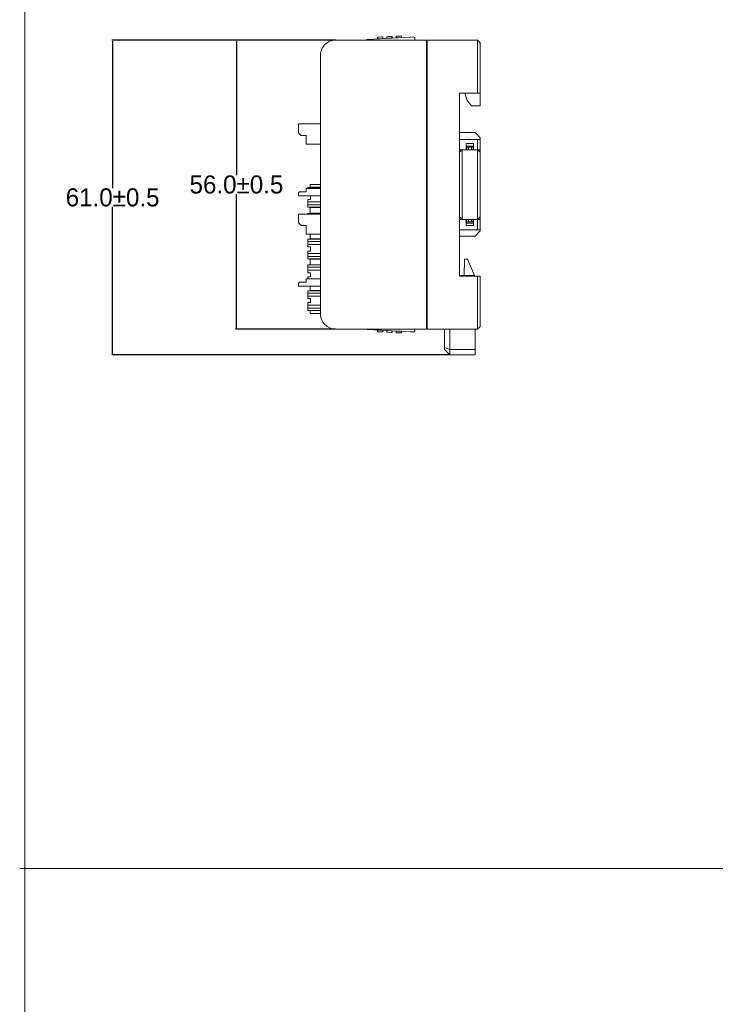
# Model space of a CAD drawing. Header units: millimetres. Extents: x -1114 to 1396, y -630 to 631.
# Tile 23 of 256: x -1112 to -978, y -315 to -124. Entities that reach past the tile are written whole.
import ezdxf

# ---------------------------------------------------------------- set-up
doc = ezdxf.new("R2010")
doc.units = ezdxf.units.MM
doc.header["$MEASUREMENT"] = 0
doc.dimstyles.get("Standard").update_dxf_attribs({"dimtxt": 3.5, "dimasz": 0.18, "dimexe": 0.18, "dimexo": 0.0625, "dimgap": 0.09, "dimtad": 0, "dimtih": 1, "dimtoh": 1, "dimdec": 4, "dimzin": 0, "dimdsep": 46, "dimtxsty": 'Standard', "dimcen": 0.09, "dimadec": 0, "dimazin": 0, "dimtfac": 1, "dimtdec": 4, "dimtofl": 0, "dimtmove": 0, "dimatfit": 3, "dimfxl": 0, "dimtolj": 1, "dimtzin": 0, "dimarcsym": 0})

# ---------------------------------------------------------------- blocks, each defined once
blk = doc.blocks.new('*D7')
at = {"color": 0, "lineweight": -2}
for p, q in [((-1051.25, -128.11), (-1070.63, -128.11)), ((-1070.45, -128.29), (-1070.45, -154.27)), ((-1070.45, -183.93), (-1070.45, -157.95)), ((-1051.25, -184.11), (-1070.63, -184.11))]:
    blk.add_line(p, q, dxfattribs=at)
at = {"color": 0}
for points in [[(-1070.42, -128.29), (-1070.48, -128.29), (-1070.45, -128.11)], [(-1070.48, -183.93), (-1070.42, -183.93), (-1070.45, -184.11)]]:
    blk.add_solid(points, dxfattribs=at)
at = {"layer": 'Defpoints', "color": 0}
for p in [(-1051.19, -128.11), (-1070.45, -184.11), (-1051.19, -184.11)]:
    blk.add_point(p, dxfattribs=at)
at = {"color": 0, "insert": (-1070.45, -156.11), "char_height": 3.5, "attachment_point": 5}
blk.add_mtext('\\A1;56.0%%p0.5', dxfattribs=at)
blk = doc.blocks.new('*D8')
at = {"color": 0, "lineweight": -2}
for p, q in [((-1051.25, -128.11), (-1094.64, -128.11)), ((-1094.46, -128.29), (-1094.46, -156.77)), ((-1094.46, -188.93), (-1094.46, -160.45)), ((-1029.15, -189.11), (-1094.64, -189.11))]:
    blk.add_line(p, q, dxfattribs=at)
at = {"color": 0}
for points in [[(-1094.43, -128.29), (-1094.49, -128.29), (-1094.46, -128.11)], [(-1094.49, -188.93), (-1094.43, -188.93), (-1094.46, -189.11)]]:
    blk.add_solid(points, dxfattribs=at)
at = {"layer": 'Defpoints', "color": 0}
for p in [(-1094.46, -128.11), (-1051.19, -128.11), (-1029.09, -189.11)]:
    blk.add_point(p, dxfattribs=at)
at = {"color": 0, "insert": (-1094.46, -158.61), "char_height": 3.5, "attachment_point": 5}
blk.add_mtext('\\A1;61.0%%p0.5', dxfattribs=at)

msp = doc.modelspace()

# ---------------------------------------------------------------- linework, layer by layer
at = {"lineweight": 18}
for points, knots in [([(1038.9843, -629.7647), (1038.9843, -629.7647), (-1111.4882, -629.7647), (-1111.4882, -629.7647), (-1111.4882, -629.7647), (-1111.4882, -629.7647), (-1111.4882, 630.7883), (-1111.4882, 630.7883), (-1111.4882, 630.7883), (-1111.4882, 630.7883), (1038.9843, 630.7883), (1038.9843, 630.7883)], [0, 0, 0, 0, 0.33333333, 0.33333333, 0.33333333, 0.33333333, 0.66666667, 0.66666667, 0.66666667, 0.66666667, 1, 1, 1, 1]), ([(-1035.8561, -127.7782), (-1035.8603, -127.6988), (-1035.8958, -127.6242), (-1035.9549, -127.571), (-1035.9549, -127.571), (-1036.0141, -127.5177), (-1036.0919, -127.4902), (-1036.1714, -127.4943)], [0, 0, 0, 0, 0.5, 0.5, 0.5, 0.5, 1, 1, 1, 1]), ([(-1035.8561, -127.7782), (-1035.8603, -127.6988), (-1035.8958, -127.6242), (-1035.9549, -127.571), (-1035.9549, -127.571), (-1036.0141, -127.5177), (-1036.0919, -127.4902), (-1036.1714, -127.4943)], [0, 0, 0, 0, 0.5, 0.5, 0.5, 0.5, 1, 1, 1, 1]), ([(-1051.1899, -128.106), (-1051.9856, -128.106), (-1052.7487, -128.4221), (-1053.3113, -128.9847), (-1053.3113, -128.9847), (-1053.8739, -129.5473), (-1054.1899, -130.3104), (-1054.1899, -131.106)], [0, 0, 0, 0, 0.5, 0.5, 0.5, 0.5, 1, 1, 1, 1]), ([(-1051.1899, -128.106), (-1051.9856, -128.106), (-1052.7487, -128.4221), (-1053.3113, -128.9847), (-1053.3113, -128.9847), (-1053.8739, -129.5473), (-1054.1899, -130.3104), (-1054.1899, -131.106)], [0, 0, 0, 0, 0.5, 0.5, 0.5, 0.5, 1, 1, 1, 1]), ([(-1045.0012, -127.9571), (-1045.0018, -127.9575), (-1045.0025, -127.9578), (-1045.0044, -127.9589), (-1045.0044, -127.9589), (-1045.0064, -127.96), (-1045.0097, -127.962), (-1045.0138, -127.9643), (-1045.0138, -127.9643), (-1045.0183, -127.9668), (-1045.0236, -127.9698), (-1045.0296, -127.9732), (-1045.0296, -127.9732), (-1045.0375, -127.9777), (-1045.0467, -127.9829), (-1045.0565, -127.9885), (-1045.0565, -127.9885), (-1045.0675, -127.9947), (-1045.0794, -128.0015), (-1045.0918, -128.0085), (-1045.0918, -128.0085), (-1045.1384, -128.0349), (-1045.1919, -128.0653), (-1045.2466, -128.0963), (-1045.2466, -128.0963), (-1045.2521, -128.0995), (-1045.2577, -128.1026), (-1045.2632, -128.1058)], [0, 0, 0, 0, 0.14285714, 0.14285714, 0.14285714, 0.14285714, 0.28571429, 0.28571429, 0.28571429, 0.28571429, 0.42857143, 0.42857143, 0.42857143, 0.42857143, 0.57142857, 0.57142857, 0.57142857, 0.57142857, 0.71428571, 0.71428571, 0.71428571, 0.71428571, 0.85714286, 0.85714286, 0.85714286, 0.85714286, 1, 1, 1, 1]), ([(-1045.262, -128.1051), (-1045.2574, -128.1025), (-1045.2529, -128.1), (-1045.2484, -128.0974), (-1045.2484, -128.0974), (-1045.2348, -128.0897), (-1045.2212, -128.082), (-1045.2078, -128.0744), (-1045.2078, -128.0744), (-1045.1943, -128.0667), (-1045.1809, -128.0591), (-1045.1677, -128.0516), (-1045.1677, -128.0516), (-1045.1546, -128.0442), (-1045.1417, -128.0369), (-1045.1291, -128.0297), (-1045.1291, -128.0297), (-1045.1164, -128.0225), (-1045.1041, -128.0155), (-1045.0923, -128.0088), (-1045.0923, -128.0088), (-1045.0805, -128.0021), (-1045.0692, -127.9958), (-1045.0587, -127.9898), (-1045.0587, -127.9898), (-1045.0534, -127.9868), (-1045.0483, -127.9839), (-1045.0434, -127.9811), (-1045.0434, -127.9811), (-1045.0386, -127.9784), (-1045.034, -127.9758), (-1045.0297, -127.9734), (-1045.0297, -127.9734), (-1045.0255, -127.9709), (-1045.0216, -127.9687), (-1045.0181, -127.9667), (-1045.0181, -127.9667), (-1045.0146, -127.9648), (-1045.0115, -127.963), (-1045.009, -127.9616), (-1045.009, -127.9616), (-1045.0065, -127.9602), (-1045.0045, -127.959), (-1045.0032, -127.9583), (-1045.0032, -127.9583), (-1045.0018, -127.9575), (-1045.0011, -127.9571), (-1045.0011, -127.9571)], [0, 0, 0, 0, 0.08333333, 0.08333333, 0.08333333, 0.08333333, 0.16666667, 0.16666667, 0.16666667, 0.16666667, 0.25, 0.25, 0.25, 0.25, 0.33333333, 0.33333333, 0.33333333, 0.33333333, 0.41666667, 0.41666667, 0.41666667, 0.41666667, 0.5, 0.5, 0.5, 0.5, 0.58333333, 0.58333333, 0.58333333, 0.58333333, 0.66666667, 0.66666667, 0.66666667, 0.66666667, 0.75, 0.75, 0.75, 0.75, 0.83333333, 0.83333333, 0.83333333, 0.83333333, 0.91666667, 0.91666667, 0.91666667, 0.91666667, 1, 1, 1, 1]), ([(-1054.1899, -181.106), (-1054.1899, -181.9017), (-1053.8739, -182.6647), (-1053.3113, -183.2273), (-1053.3113, -183.2273), (-1052.7487, -183.7899), (-1051.9856, -184.106), (-1051.1899, -184.106)], [0, 0, 0, 0, 0.5, 0.5, 0.5, 0.5, 1, 1, 1, 1]), ([(-1054.1899, -181.106), (-1054.1899, -181.9017), (-1053.8739, -182.6647), (-1053.3113, -183.2273), (-1053.3113, -183.2273), (-1052.7487, -183.7899), (-1051.9856, -184.106), (-1051.1899, -184.106)], [0, 0, 0, 0, 0.5, 0.5, 0.5, 0.5, 1, 1, 1, 1]), ([(-1054.143, -181.6348), (-1054.1508, -181.5912), (-1054.1576, -181.5474), (-1054.1635, -181.5035), (-1054.1635, -181.5035), (-1054.1694, -181.4595), (-1054.1743, -181.4155), (-1054.1782, -181.3714), (-1054.1782, -181.3714), (-1054.186, -181.2831), (-1054.1899, -181.1947), (-1054.1899, -181.1061)], [0, 0, 0, 0, 0.33333333, 0.33333333, 0.33333333, 0.33333333, 0.66666667, 0.66666667, 0.66666667, 0.66666667, 1, 1, 1, 1]), ([(-1045.0011, -184.2117), (-1045.0011, -184.2117), (-1045.0038, -184.2101), (-1045.0089, -184.2073), (-1045.0089, -184.2073), (-1045.014, -184.2044), (-1045.021, -184.2004), (-1045.0295, -184.1956), (-1045.0295, -184.1956), (-1045.0338, -184.1932), (-1045.0384, -184.1906), (-1045.0432, -184.1878), (-1045.0432, -184.1878), (-1045.048, -184.1851), (-1045.0531, -184.1822), (-1045.0583, -184.1792), (-1045.0583, -184.1792), (-1045.0688, -184.1733), (-1045.0801, -184.1669), (-1045.0919, -184.1602), (-1045.0919, -184.1602), (-1045.1037, -184.1535), (-1045.116, -184.1465), (-1045.1285, -184.1395), (-1045.1285, -184.1395), (-1045.141, -184.1324), (-1045.1537, -184.1251), (-1045.1667, -184.1177), (-1045.1667, -184.1177), (-1045.1734, -184.1139), (-1045.1802, -184.1101), (-1045.1871, -184.1062)], [0, 0, 0, 0, 0.125, 0.125, 0.125, 0.125, 0.25, 0.25, 0.25, 0.25, 0.375, 0.375, 0.375, 0.375, 0.5, 0.5, 0.5, 0.5, 0.625, 0.625, 0.625, 0.625, 0.75, 0.75, 0.75, 0.75, 0.875, 0.875, 0.875, 0.875, 1, 1, 1, 1]), ([(-1045.1851, -184.1073), (-1045.1526, -184.1258), (-1045.1212, -184.1436), (-1045.0925, -184.1599), (-1045.0925, -184.1599), (-1045.08, -184.167), (-1045.068, -184.1738), (-1045.0569, -184.1801), (-1045.0569, -184.1801), (-1045.047, -184.1857), (-1045.0379, -184.1909), (-1045.0298, -184.1955), (-1045.0298, -184.1955), (-1045.0208, -184.2006), (-1045.0129, -184.205), (-1045.0084, -184.2076), (-1045.0084, -184.2076), (-1045.0042, -184.21), (-1045.0027, -184.2109), (-1045.0012, -184.2117)], [0, 0, 0, 0, 0.2, 0.2, 0.2, 0.2, 0.4, 0.4, 0.4, 0.4, 0.6, 0.6, 0.6, 0.6, 0.8, 0.8, 0.8, 0.8, 1, 1, 1, 1]), ([(-1036.1714, -184.6745), (-1036.0919, -184.6787), (-1036.0141, -184.6511), (-1035.9549, -184.5979), (-1035.9549, -184.5979), (-1035.8958, -184.5446), (-1035.8603, -184.4701), (-1035.8561, -184.3906)], [0, 0, 0, 0, 0.5, 0.5, 0.5, 0.5, 1, 1, 1, 1]), ([(-1036.1714, -184.6745), (-1036.0919, -184.6787), (-1036.0141, -184.6511), (-1035.9549, -184.5978), (-1035.9549, -184.5978), (-1035.8958, -184.5446), (-1035.8603, -184.4701), (-1035.8561, -184.3906)], [0, 0, 0, 0, 0.5, 0.5, 0.5, 0.5, 1, 1, 1, 1])]:
    msp.add_open_spline(points, degree=3, knots=knots, dxfattribs=at)
for points in [[(-1036.7706, -127.5257), (-1036.7706, -127.5257), (-1045.0012, -127.9571), (-1045.0012, -127.9571)], [(-1045.0011, -127.9571), (-1045.0011, -127.9571), (-1036.7706, -127.5257), (-1036.7706, -127.5257)], [(-1042.8935, -127.5276), (-1042.8935, -127.5276), (-1043.0932, -127.5381), (-1043.0932, -127.5381)], [(-1043.0766, -127.8563), (-1043.0766, -127.8563), (-1043.0932, -127.5381), (-1043.0932, -127.5381)], [(-1043.0766, -127.8563), (-1043.0766, -127.8563), (-1043.0932, -127.5381), (-1043.0932, -127.5381)], [(-1043.0766, -127.8563), (-1043.0766, -127.8563), (-1042.8768, -127.8458), (-1042.8768, -127.8458)], [(-1043.0766, -127.8563), (-1043.0766, -127.8563), (-1043.0766, -127.8563), (-1043.0766, -127.8563)], [(-1042.2943, -127.4962), (-1042.2943, -127.4962), (-1042.8935, -127.5276), (-1042.8935, -127.5276)], [(-1042.8768, -127.8458), (-1042.8768, -127.8458), (-1042.2776, -127.8144), (-1042.2776, -127.8144)], [(-1042.0946, -127.4858), (-1042.0946, -127.4858), (-1042.2943, -127.4962), (-1042.2943, -127.4962)], [(-1042.2776, -127.8144), (-1042.2776, -127.8144), (-1042.0779, -127.8039), (-1042.0779, -127.8039)], [(-1042.0946, -127.4858), (-1042.0946, -127.4858), (-1042.0779, -127.8039), (-1042.0779, -127.8039)], [(-1042.0779, -127.8039), (-1042.0779, -127.8039), (-1042.0779, -127.8039), (-1042.0779, -127.8039)], [(-1041.0866, -127.4329), (-1041.0866, -127.4329), (-1041.2863, -127.4434), (-1041.2863, -127.4434)], [(-1041.2696, -127.7615), (-1041.2696, -127.7615), (-1041.2863, -127.4434), (-1041.2863, -127.4434)], [(-1041.2696, -127.7615), (-1041.2696, -127.7615), (-1041.2863, -127.4434), (-1041.2863, -127.4434)], [(-1041.2696, -127.7615), (-1041.2696, -127.7615), (-1041.0699, -127.7511), (-1041.0699, -127.7511)], [(-1041.2696, -127.7615), (-1041.2696, -127.7615), (-1041.2696, -127.7615), (-1041.2696, -127.7615)], [(-1040.4874, -127.4015), (-1040.4874, -127.4015), (-1041.0866, -127.4329), (-1041.0866, -127.4329)], [(-1041.0699, -127.7511), (-1041.0699, -127.7511), (-1040.4707, -127.7197), (-1040.4707, -127.7197)], [(-1040.2876, -127.3911), (-1040.2876, -127.3911), (-1040.4874, -127.4015), (-1040.4874, -127.4015)], [(-1040.271, -127.7092), (-1040.271, -127.7092), (-1040.4707, -127.7197), (-1040.4707, -127.7197)], [(-1040.2876, -127.3911), (-1040.2876, -127.3911), (-1040.271, -127.7092), (-1040.271, -127.7092)], [(-1040.271, -127.7092), (-1040.271, -127.7092), (-1040.271, -127.7092), (-1040.271, -127.7092)], [(-1039.2796, -127.3382), (-1039.2796, -127.3382), (-1039.4793, -127.3487), (-1039.4793, -127.3487)], [(-1039.4627, -127.6668), (-1039.4627, -127.6668), (-1039.4793, -127.3487), (-1039.4793, -127.3487)], [(-1039.4627, -127.6668), (-1039.4627, -127.6668), (-1039.4793, -127.3487), (-1039.4793, -127.3487)], [(-1039.4627, -127.6668), (-1039.4627, -127.6668), (-1039.2629, -127.6564), (-1039.2629, -127.6564)], [(-1039.4627, -127.6668), (-1039.4627, -127.6668), (-1039.4627, -127.6668), (-1039.4627, -127.6668)], [(-1038.6804, -127.3068), (-1038.6804, -127.3068), (-1039.2796, -127.3382), (-1039.2796, -127.3382)], [(-1039.2629, -127.6564), (-1039.2629, -127.6564), (-1038.6637, -127.625), (-1038.6637, -127.625)], [(-1038.4807, -127.2964), (-1038.4807, -127.2964), (-1038.6804, -127.3068), (-1038.6804, -127.3068)], [(-1038.464, -127.6145), (-1038.464, -127.6145), (-1038.6637, -127.625), (-1038.6637, -127.625)], [(-1038.4807, -127.2964), (-1038.4807, -127.2964), (-1038.464, -127.6145), (-1038.464, -127.6145)], [(-1038.464, -127.6145), (-1038.464, -127.6145), (-1038.464, -127.6145), (-1038.464, -127.6145)], [(-1036.1714, -127.4943), (-1036.1714, -127.4943), (-1036.7706, -127.5257), (-1036.7706, -127.5257)], [(-1036.1714, -127.4943), (-1036.1714, -127.4943), (-1036.7706, -127.5257), (-1036.7706, -127.5257)], [(-1035.8561, -127.7782), (-1035.8561, -127.7782), (-1035.8389, -128.106), (-1035.8389, -128.106)], [(-1035.8561, -127.7782), (-1035.8561, -127.7782), (-1035.8561, -127.7782), (-1035.8561, -127.7782)], [(-1035.8561, -127.7782), (-1035.8561, -127.7782), (-1035.8389, -128.106), (-1035.8389, -128.106)], [(-1051.1899, -128.106), (-1051.1899, -128.106), (-1033.5953, -128.106), (-1033.5953, -128.106)], [(-1045.0011, -127.9571), (-1045.0011, -127.9571), (-1045.0012, -127.9571), (-1045.0012, -127.9571)], [(-1033.5953, -128.106), (-1033.5953, -128.106), (-1033.5953, -128.606), (-1033.5953, -128.606)], [(-1033.5953, -183.606), (-1033.5953, -183.606), (-1033.5953, -128.606), (-1033.5953, -128.606)], [(-1033.4953, -129.078), (-1033.4953, -129.078), (-1033.5952, -129.0833), (-1033.5952, -129.0833)], [(-1033.4953, -128.106), (-1033.4953, -128.106), (-1023.6899, -128.106), (-1023.6899, -128.106)], [(-1033.4953, -128.606), (-1033.4953, -128.606), (-1033.4953, -128.106), (-1033.4953, -128.106)], [(-1033.4953, -128.106), (-1033.4953, -128.106), (-1023.6899, -128.106), (-1023.6899, -128.106)], [(-1033.4953, -183.606), (-1033.4953, -183.606), (-1033.4953, -128.606), (-1033.4953, -128.606)], [(-1023.1899, -128.606), (-1023.1899, -128.606), (-1023.6899, -128.106), (-1023.6899, -128.106)], [(-1023.6899, -128.606), (-1023.6899, -128.606), (-1023.6899, -128.106), (-1023.6899, -128.106)], [(-1023.6899, -138.356), (-1023.6899, -138.356), (-1023.6899, -128.606), (-1023.6899, -128.606)], [(-1023.1899, -128.606), (-1023.1899, -128.606), (-1023.1899, -138.356), (-1023.1899, -138.356)], [(-1054.1899, -181.106), (-1054.1899, -181.106), (-1054.1899, -131.106), (-1054.1899, -131.106)], [(-1033.4953, -129.906), (-1033.4953, -129.906), (-1033.5954, -129.906), (-1033.5954, -129.906)], [(-1027.1899, -138.356), (-1027.1899, -138.356), (-1027.1899, -173.856), (-1027.1899, -173.856)], [(-1027.1899, -138.356), (-1027.1899, -138.356), (-1023.6899, -138.356), (-1023.6899, -138.356)], [(-1026.1899, -138.356), (-1026.1899, -138.356), (-1025.704, -139.8139), (-1025.704, -139.8139)], [(-1023.1899, -138.356), (-1023.1899, -138.356), (-1023.6899, -138.356), (-1023.6899, -138.356)], [(-1023.1899, -140.8139), (-1023.1899, -140.8139), (-1023.1899, -138.356), (-1023.1899, -138.356)], [(-1025.704, -139.8139), (-1025.704, -139.8139), (-1024.904, -140.8139), (-1024.904, -140.8139)], [(-1024.904, -140.8139), (-1024.904, -140.8139), (-1023.1899, -140.8139), (-1023.1899, -140.8139)], [(-1058.4154, -144.3628), (-1058.4154, -144.3628), (-1054.1898, -144.3628), (-1054.1898, -144.3628)], [(-1058.4154, -144.3628), (-1058.4154, -144.3628), (-1054.1899, -144.3628), (-1054.1899, -144.3628)], [(-1058.4154, -144.3628), (-1058.4154, -144.3628), (-1058.4154, -144.8628), (-1058.4154, -144.8628)], [(-1058.4154, -144.8628), (-1058.4154, -144.8628), (-1058.4154, -146.0628), (-1058.4154, -146.0628)], [(-1058.4154, -146.0628), (-1058.4154, -146.0628), (-1057.9154, -146.5628), (-1057.9154, -146.5628)], [(-1057.9154, -146.5628), (-1057.9154, -146.5628), (-1056.9154, -146.5628), (-1056.9154, -146.5628)], [(-1056.9154, -146.5628), (-1056.9154, -146.5628), (-1056.9154, -148.2628), (-1056.9154, -148.2628)], [(-1024.1899, -146.0253), (-1024.1899, -146.0253), (-1027.1899, -146.0253), (-1027.1899, -146.0253)], [(-1023.1899, -147.0253), (-1023.1899, -147.0253), (-1024.1899, -146.0253), (-1024.1899, -146.0253)], [(-1056.9154, -148.2628), (-1056.9154, -148.2628), (-1054.19, -148.2628), (-1054.19, -148.2628)], [(-1027.1899, -147.356), (-1027.1899, -147.356), (-1023.6899, -147.356), (-1023.6899, -147.356)], [(-1025.8899, -148.156), (-1025.8899, -148.156), (-1025.8899, -149.356), (-1025.8899, -149.356)], [(-1025.8899, -148.156), (-1025.8899, -148.156), (-1024.4899, -148.156), (-1024.4899, -148.156)], [(-1024.4899, -148.656), (-1024.4899, -148.656), (-1025.8899, -148.656), (-1025.8899, -148.656)], [(-1025.4899, -148.856), (-1025.4899, -148.856), (-1025.7899, -148.856), (-1025.7899, -148.856)], [(-1025.7899, -148.856), (-1025.7899, -148.856), (-1025.7899, -149.356), (-1025.7899, -149.356)], [(-1025.4899, -148.856), (-1025.4899, -148.856), (-1024.8899, -148.856), (-1024.8899, -148.856)], [(-1025.4899, -149.356), (-1025.4899, -149.356), (-1025.4899, -148.856), (-1025.4899, -148.856)], [(-1024.5899, -148.856), (-1024.5899, -148.856), (-1024.8899, -148.856), (-1024.8899, -148.856)], [(-1024.8899, -148.856), (-1024.8899, -148.856), (-1024.8899, -149.356), (-1024.8899, -149.356)], [(-1024.5899, -149.356), (-1024.5899, -149.356), (-1024.5899, -148.856), (-1024.5899, -148.856)], [(-1024.4899, -148.156), (-1024.4899, -148.156), (-1024.4899, -149.356), (-1024.4899, -149.356)], [(-1023.6899, -147.356), (-1023.6899, -147.356), (-1023.1899, -147.356), (-1023.1899, -147.356)], [(-1023.6899, -149.356), (-1023.6899, -149.356), (-1023.6899, -147.356), (-1023.6899, -147.356)], [(-1023.1899, -147.3561), (-1023.1899, -147.3561), (-1023.1899, -147.0253), (-1023.1899, -147.0253)], [(-1023.1899, -147.356), (-1023.1899, -147.356), (-1023.1899, -149.356), (-1023.1899, -149.356)], [(-1027.1899, -149.856), (-1027.1899, -149.856), (-1026.6899, -149.356), (-1026.6899, -149.356)], [(-1027.1899, -149.856), (-1027.1899, -149.856), (-1026.6899, -149.356), (-1026.6899, -149.356)], [(-1027.1899, -149.356), (-1027.1899, -149.356), (-1025.8899, -149.356), (-1025.8899, -149.356)], [(-1026.6904, -149.3565), (-1026.6904, -149.3565), (-1026.6915, -149.3565), (-1026.6915, -149.3565)], [(-1026.6899, -152.356), (-1026.6899, -152.356), (-1026.6899, -149.356), (-1026.6899, -149.356)], [(-1024.49, -149.356), (-1024.49, -149.356), (-1025.8899, -149.356), (-1025.8899, -149.356)], [(-1024.49, -149.356), (-1024.49, -149.356), (-1025.8899, -149.356), (-1025.8899, -149.356)], [(-1024.4899, -149.356), (-1024.4899, -149.356), (-1023.6899, -149.356), (-1023.6899, -149.356)], [(-1023.6899, -149.356), (-1023.6899, -149.356), (-1023.1899, -149.856), (-1023.1899, -149.856)], [(-1023.1899, -149.856), (-1023.1899, -149.856), (-1023.6899, -149.356), (-1023.6899, -149.356)], [(-1023.6899, -149.356), (-1023.6899, -149.356), (-1023.6899, -152.356), (-1023.6899, -152.356)], [(-1023.1899, -149.356), (-1023.1899, -149.356), (-1023.6899, -149.356), (-1023.6899, -149.356)], [(-1023.1899, -149.856), (-1023.1899, -149.856), (-1023.1899, -149.356), (-1023.1899, -149.356)], [(-1023.1899, -152.356), (-1023.1899, -152.356), (-1023.1899, -149.856), (-1023.1899, -149.856)], [(-1026.6899, -159.856), (-1026.6899, -159.856), (-1026.6899, -152.356), (-1026.6899, -152.356)], [(-1023.6899, -152.356), (-1023.6899, -152.356), (-1023.6899, -159.856), (-1023.6899, -159.856)], [(-1023.1899, -159.856), (-1023.1899, -159.856), (-1023.1899, -152.356), (-1023.1899, -152.356)], [(-1056.1686, -156.0907), (-1056.1686, -156.0907), (-1056.1686, -156.6407), (-1056.1686, -156.6407)], [(-1056.1686, -156.0907), (-1056.1686, -156.0907), (-1056.0882, -156.0907), (-1056.0882, -156.0907)], [(-1056.1686, -156.6407), (-1056.1686, -156.6407), (-1056.1686, -156.0907), (-1056.1686, -156.0907)], [(-1056.0882, -156.0907), (-1056.0882, -156.0907), (-1054.1927, -156.0907), (-1054.1927, -156.0907)], [(-1054.1927, -156.0907), (-1054.1927, -156.0907), (-1054.1899, -156.0907), (-1054.1899, -156.0907)], [(-1054.1899, -156.4875), (-1054.1899, -156.4875), (-1054.1927, -156.4875), (-1054.1927, -156.4875)], [(-1058.4154, -157.7128), (-1058.4154, -157.7128), (-1058.2154, -157.5128), (-1058.2154, -157.5128)], [(-1058.4154, -157.7128), (-1058.4154, -157.7128), (-1058.4154, -157.8128), (-1058.4154, -157.8128)], [(-1058.4154, -157.8128), (-1058.4154, -157.8128), (-1058.4154, -158.3128), (-1058.4154, -158.3128)], [(-1054.1899, -158.3128), (-1054.1899, -158.3128), (-1058.4154, -158.3128), (-1058.4154, -158.3128)], [(-1056.9154, -157.5128), (-1056.9154, -157.5128), (-1058.2154, -157.5128), (-1058.2154, -157.5128)], [(-1054.19, -156.8628), (-1054.19, -156.8628), (-1056.9154, -156.8628), (-1056.9154, -156.8628)], [(-1056.9154, -156.8628), (-1056.9154, -156.8628), (-1056.9154, -157.5128), (-1056.9154, -157.5128)], [(-1054.19, -156.6907), (-1054.19, -156.6907), (-1056.6186, -156.6907), (-1056.6186, -156.6907)], [(-1056.6186, -156.8628), (-1056.6186, -156.8628), (-1056.6186, -156.6907), (-1056.6186, -156.6907)], [(-1056.0882, -156.6407), (-1056.0882, -156.6407), (-1056.1686, -156.6407), (-1056.1686, -156.6407)], [(-1056.1186, -158.9907), (-1056.1186, -158.9907), (-1056.1186, -158.3128), (-1056.1186, -158.3128)], [(-1056.0882, -156.6407), (-1056.0882, -156.6407), (-1054.1899, -156.6407), (-1054.1899, -156.6407)], [(-1056.6186, -158.9907), (-1056.6186, -158.9907), (-1056.6186, -159.2769), (-1056.6186, -159.2769)], [(-1056.1186, -158.9907), (-1056.1186, -158.9907), (-1056.6186, -158.9907), (-1056.6186, -158.9907)], [(-1056.6186, -159.5983), (-1056.6186, -159.5983), (-1056.6186, -159.2769), (-1056.6186, -159.2769)], [(-1054.19, -159.4589), (-1054.19, -159.4589), (-1056.6186, -159.4589), (-1056.6186, -159.4589)], [(-1056.6186, -159.5983), (-1056.6186, -159.5983), (-1056.6186, -159.9153), (-1056.6186, -159.9153)], [(-1056.6186, -160.2367), (-1056.6186, -160.2367), (-1056.6186, -159.9153), (-1056.6186, -159.9153)], [(-1056.6186, -160.0547), (-1056.6186, -160.0547), (-1054.19, -160.0547), (-1054.19, -160.0547)], [(-1056.6186, -160.4907), (-1056.6186, -160.4907), (-1056.6186, -160.2367), (-1056.6186, -160.2367)], [(-1026.6899, -162.856), (-1026.6899, -162.856), (-1026.6899, -159.856), (-1026.6899, -159.856)], [(-1023.6899, -159.856), (-1023.6899, -159.856), (-1023.6899, -162.856), (-1023.6899, -162.856)], [(-1023.1899, -162.356), (-1023.1899, -162.356), (-1023.1899, -159.856), (-1023.1899, -159.856)], [(-1058.4154, -161.8464), (-1058.4154, -161.8464), (-1054.1898, -161.8464), (-1054.1898, -161.8464)], [(-1058.4154, -161.8464), (-1058.4154, -161.8464), (-1054.1899, -161.8464), (-1054.1899, -161.8464)], [(-1058.4154, -161.8464), (-1058.4154, -161.8464), (-1058.4154, -162.3464), (-1058.4154, -162.3464)], [(-1054.19, -160.4907), (-1054.19, -160.4907), (-1056.6186, -160.4907), (-1056.6186, -160.4907)], [(-1054.19, -161.6907), (-1054.19, -161.6907), (-1056.6186, -161.6907), (-1056.6186, -161.6907)], [(-1056.6186, -161.8464), (-1056.6186, -161.8464), (-1056.6186, -161.6907), (-1056.6186, -161.6907)], [(-1056.1686, -160.5407), (-1056.1686, -160.5407), (-1056.1686, -161.6407), (-1056.1686, -161.6407)], [(-1056.1686, -160.5407), (-1056.1686, -160.5407), (-1056.0882, -160.5407), (-1056.0882, -160.5407)], [(-1056.1686, -161.6407), (-1056.1686, -161.6407), (-1056.1686, -160.5407), (-1056.1686, -160.5407)], [(-1056.0882, -161.6407), (-1056.0882, -161.6407), (-1056.1686, -161.6407), (-1056.1686, -161.6407)], [(-1054.2489, -160.5407), (-1054.2489, -160.5407), (-1056.0882, -160.5407), (-1056.0882, -160.5407)], [(-1056.0882, -161.6407), (-1056.0882, -161.6407), (-1054.1899, -161.6407), (-1054.1899, -161.6407)], [(-1054.2489, -160.5407), (-1054.2489, -160.5407), (-1054.1899, -160.5407), (-1054.1899, -160.5407)], [(-1054.1899, -161.0907), (-1054.1899, -161.0907), (-1054.2489, -161.0907), (-1054.2489, -161.0907)], [(-1054.1899, -161.4875), (-1054.1899, -161.4875), (-1054.1927, -161.4875), (-1054.1927, -161.4875)], [(-1058.4154, -162.3464), (-1058.4154, -162.3464), (-1058.4154, -163.5464), (-1058.4154, -163.5464)], [(-1058.4154, -163.5464), (-1058.4154, -163.5464), (-1057.9154, -164.0464), (-1057.9154, -164.0464)], [(-1057.9154, -164.0464), (-1057.9154, -164.0464), (-1056.9154, -164.0464), (-1056.9154, -164.0464)], [(-1056.9154, -164.0464), (-1056.9154, -164.0464), (-1056.9154, -165.7464), (-1056.9154, -165.7464)], [(-1027.1899, -162.356), (-1027.1899, -162.356), (-1026.6899, -162.856), (-1026.6899, -162.856)], [(-1027.1899, -162.856), (-1027.1899, -162.856), (-1025.8899, -162.856), (-1025.8899, -162.856)], [(-1025.8899, -162.856), (-1025.8899, -162.856), (-1024.49, -162.856), (-1024.49, -162.856)], [(-1024.49, -162.856), (-1024.49, -162.856), (-1025.8899, -162.856), (-1025.8899, -162.856)], [(-1025.8899, -164.056), (-1025.8899, -164.056), (-1025.8899, -162.856), (-1025.8899, -162.856)], [(-1025.8899, -163.556), (-1025.8899, -163.556), (-1024.4899, -163.556), (-1024.4899, -163.556)], [(-1024.4899, -164.056), (-1024.4899, -164.056), (-1025.8899, -164.056), (-1025.8899, -164.056)], [(-1025.7899, -162.856), (-1025.7899, -162.856), (-1025.7899, -163.356), (-1025.7899, -163.356)], [(-1025.7899, -163.356), (-1025.7899, -163.356), (-1025.4899, -163.356), (-1025.4899, -163.356)], [(-1025.4899, -163.356), (-1025.4899, -163.356), (-1025.4899, -162.856), (-1025.4899, -162.856)], [(-1025.4899, -163.356), (-1025.4899, -163.356), (-1024.8899, -163.356), (-1024.8899, -163.356)], [(-1024.8899, -162.856), (-1024.8899, -162.856), (-1024.8899, -163.356), (-1024.8899, -163.356)], [(-1024.8899, -163.356), (-1024.8899, -163.356), (-1024.5899, -163.356), (-1024.5899, -163.356)], [(-1024.5899, -163.356), (-1024.5899, -163.356), (-1024.5899, -162.856), (-1024.5899, -162.856)], [(-1024.4899, -162.856), (-1024.4899, -162.856), (-1023.6899, -162.856), (-1023.6899, -162.856)], [(-1024.4899, -164.056), (-1024.4899, -164.056), (-1024.4899, -162.856), (-1024.4899, -162.856)], [(-1023.1899, -162.356), (-1023.1899, -162.356), (-1023.6899, -162.856), (-1023.6899, -162.856)], [(-1023.1899, -162.356), (-1023.1899, -162.356), (-1023.6899, -162.856), (-1023.6899, -162.856)], [(-1023.6899, -162.856), (-1023.6899, -162.856), (-1023.1899, -162.856), (-1023.1899, -162.856)], [(-1023.6899, -164.856), (-1023.6899, -164.856), (-1023.6899, -162.856), (-1023.6899, -162.856)], [(-1023.6895, -162.8555), (-1023.6895, -162.8555), (-1023.6884, -162.8555), (-1023.6884, -162.8555)], [(-1023.1899, -162.356), (-1023.1899, -162.356), (-1023.1899, -162.8561), (-1023.1899, -162.8561)], [(-1023.1899, -162.856), (-1023.1899, -162.856), (-1023.1899, -164.856), (-1023.1899, -164.856)], [(-1056.9154, -165.7464), (-1056.9154, -165.7464), (-1054.19, -165.7464), (-1054.19, -165.7464)], [(-1056.1686, -165.7464), (-1056.1686, -165.7464), (-1056.1686, -166.6407), (-1056.1686, -166.6407)], [(-1056.1686, -166.6407), (-1056.1686, -166.6407), (-1056.1686, -165.7464), (-1056.1686, -165.7464)], [(-1027.1899, -164.856), (-1027.1899, -164.856), (-1023.6899, -164.856), (-1023.6899, -164.856)], [(-1024.1899, -166.1024), (-1024.1899, -166.1024), (-1023.1899, -165.1024), (-1023.1899, -165.1024)], [(-1023.1899, -164.856), (-1023.1899, -164.856), (-1023.6899, -164.856), (-1023.6899, -164.856)], [(-1023.1899, -164.8559), (-1023.1899, -164.8559), (-1023.1899, -165.1024), (-1023.1899, -165.1024)], [(-1054.19, -166.6907), (-1054.19, -166.6907), (-1056.6186, -166.6907), (-1056.6186, -166.6907)], [(-1056.6186, -166.9446), (-1056.6186, -166.9446), (-1056.6186, -166.6907), (-1056.6186, -166.6907)], [(-1056.6186, -167.266), (-1056.6186, -167.266), (-1056.6186, -166.9446), (-1056.6186, -166.9446)], [(-1054.19, -167.1266), (-1054.19, -167.1266), (-1056.6186, -167.1266), (-1056.6186, -167.1266)], [(-1056.6186, -167.266), (-1056.6186, -167.266), (-1056.6186, -167.5831), (-1056.6186, -167.5831)], [(-1056.6186, -167.9045), (-1056.6186, -167.9045), (-1056.6186, -167.5831), (-1056.6186, -167.5831)], [(-1056.6186, -167.7225), (-1056.6186, -167.7225), (-1054.19, -167.7225), (-1054.19, -167.7225)], [(-1056.6186, -167.9045), (-1056.6186, -167.9045), (-1056.6186, -168.1907), (-1056.6186, -168.1907)], [(-1056.0882, -166.6407), (-1056.0882, -166.6407), (-1056.1686, -166.6407), (-1056.1686, -166.6407)], [(-1056.0882, -166.6407), (-1056.0882, -166.6407), (-1054.1899, -166.6407), (-1054.1899, -166.6407)], [(-1054.1899, -166.0907), (-1054.1899, -166.0907), (-1054.2489, -166.0907), (-1054.2489, -166.0907)], [(-1054.1899, -166.4875), (-1054.1899, -166.4875), (-1054.1927, -166.4875), (-1054.1927, -166.4875)], [(-1024.1899, -166.1024), (-1024.1899, -166.1024), (-1027.1899, -166.1024), (-1027.1899, -166.1024)], [(-1056.1186, -168.1907), (-1056.1186, -168.1907), (-1056.6186, -168.1907), (-1056.6186, -168.1907)], [(-1056.6186, -168.9907), (-1056.6186, -168.9907), (-1056.6186, -169.2769), (-1056.6186, -169.2769)], [(-1056.1186, -168.9907), (-1056.1186, -168.9907), (-1056.6186, -168.9907), (-1056.6186, -168.9907)], [(-1056.6186, -169.5983), (-1056.6186, -169.5983), (-1056.6186, -169.2769), (-1056.6186, -169.2769)], [(-1054.19, -169.4589), (-1054.19, -169.4589), (-1056.6186, -169.4589), (-1056.6186, -169.4589)], [(-1056.6186, -169.5983), (-1056.6186, -169.5983), (-1056.6186, -169.9153), (-1056.6186, -169.9153)], [(-1056.1186, -168.9907), (-1056.1186, -168.9907), (-1056.1186, -168.1907), (-1056.1186, -168.1907)], [(-1056.6186, -170.2367), (-1056.6186, -170.2367), (-1056.6186, -169.9153), (-1056.6186, -169.9153)], [(-1054.19, -170.0547), (-1054.19, -170.0547), (-1056.6186, -170.0547), (-1056.6186, -170.0547)], [(-1056.6186, -170.4907), (-1056.6186, -170.4907), (-1056.6186, -170.2367), (-1056.6186, -170.2367)], [(-1054.19, -170.4907), (-1054.19, -170.4907), (-1056.6186, -170.4907), (-1056.6186, -170.4907)], [(-1054.19, -171.6907), (-1054.19, -171.6907), (-1056.6186, -171.6907), (-1056.6186, -171.6907)], [(-1056.6186, -171.9446), (-1056.6186, -171.9446), (-1056.6186, -171.6907), (-1056.6186, -171.6907)], [(-1056.1686, -170.5407), (-1056.1686, -170.5407), (-1056.1686, -171.6407), (-1056.1686, -171.6407)], [(-1056.1686, -170.5407), (-1056.1686, -170.5407), (-1056.0882, -170.5407), (-1056.0882, -170.5407)], [(-1056.1686, -171.6407), (-1056.1686, -171.6407), (-1056.1686, -170.5407), (-1056.1686, -170.5407)], [(-1056.0882, -171.6407), (-1056.0882, -171.6407), (-1056.1686, -171.6407), (-1056.1686, -171.6407)], [(-1054.2489, -170.5407), (-1054.2489, -170.5407), (-1056.0882, -170.5407), (-1056.0882, -170.5407)], [(-1056.0882, -171.6407), (-1056.0882, -171.6407), (-1054.1899, -171.6407), (-1054.1899, -171.6407)], [(-1054.2489, -170.5407), (-1054.2489, -170.5407), (-1054.1899, -170.5407), (-1054.1899, -170.5407)], [(-1054.1899, -171.0907), (-1054.1899, -171.0907), (-1054.2489, -171.0907), (-1054.2489, -171.0907)], [(-1054.1899, -171.4875), (-1054.1899, -171.4875), (-1054.1927, -171.4875), (-1054.1927, -171.4875)], [(-1026.2899, -173.756), (-1026.2899, -173.756), (-1026.2341, -170.556), (-1026.2341, -170.556)], [(-1026.2341, -170.556), (-1026.2341, -170.556), (-1025.6333, -170.556), (-1025.6333, -170.556)], [(-1025.6333, -170.556), (-1025.6333, -170.556), (-1024.3137, -173.756), (-1024.3137, -173.756)], [(-1056.6186, -172.266), (-1056.6186, -172.266), (-1056.6186, -171.9446), (-1056.6186, -171.9446)], [(-1054.19, -172.1266), (-1054.19, -172.1266), (-1056.6186, -172.1266), (-1056.6186, -172.1266)], [(-1056.6186, -172.266), (-1056.6186, -172.266), (-1056.6186, -172.5831), (-1056.6186, -172.5831)], [(-1056.6186, -172.9045), (-1056.6186, -172.9045), (-1056.6186, -172.5831), (-1056.6186, -172.5831)], [(-1056.6186, -172.7225), (-1056.6186, -172.7225), (-1054.19, -172.7225), (-1054.19, -172.7225)], [(-1056.6186, -172.9045), (-1056.6186, -172.9045), (-1056.6186, -173.1907), (-1056.6186, -173.1907)], [(-1056.1186, -173.1907), (-1056.1186, -173.1907), (-1056.6186, -173.1907), (-1056.6186, -173.1907)], [(-1056.1186, -173.9907), (-1056.1186, -173.9907), (-1056.1186, -173.1907), (-1056.1186, -173.1907)], [(-1058.4154, -175.1964), (-1058.4154, -175.1964), (-1058.2154, -174.9964), (-1058.2154, -174.9964)], [(-1058.4154, -175.1964), (-1058.4154, -175.1964), (-1058.4154, -175.2964), (-1058.4154, -175.2964)], [(-1058.4154, -175.2964), (-1058.4154, -175.2964), (-1058.4154, -175.7964), (-1058.4154, -175.7964)], [(-1056.9154, -174.9964), (-1056.9154, -174.9964), (-1058.2154, -174.9964), (-1058.2154, -174.9964)], [(-1054.19, -174.3464), (-1054.19, -174.3464), (-1056.9154, -174.3464), (-1056.9154, -174.3464)], [(-1056.9154, -174.3464), (-1056.9154, -174.3464), (-1056.9154, -174.9964), (-1056.9154, -174.9964)], [(-1056.6186, -173.9907), (-1056.6186, -173.9907), (-1056.6186, -174.2769), (-1056.6186, -174.2769)], [(-1056.1186, -173.9907), (-1056.1186, -173.9907), (-1056.6186, -173.9907), (-1056.6186, -173.9907)], [(-1056.6186, -174.3464), (-1056.6186, -174.3464), (-1056.6186, -174.2769), (-1056.6186, -174.2769)], [(-1027.1899, -173.756), (-1027.1899, -173.756), (-1024.3137, -173.756), (-1024.3137, -173.756)], [(-1023.6899, -173.856), (-1023.6899, -173.856), (-1027.1899, -173.856), (-1027.1899, -173.856)], [(-1024.3137, -173.756), (-1024.3137, -173.756), (-1024.2724, -173.856), (-1024.2724, -173.856)], [(-1023.6899, -173.856), (-1023.6899, -173.856), (-1023.1899, -173.856), (-1023.1899, -173.856)], [(-1023.6899, -183.606), (-1023.6899, -183.606), (-1023.6899, -173.856), (-1023.6899, -173.856)], [(-1023.1899, -173.856), (-1023.1899, -173.856), (-1023.1899, -183.606), (-1023.1899, -183.606)], [(-1054.1899, -175.7964), (-1054.1899, -175.7964), (-1058.4154, -175.7964), (-1058.4154, -175.7964)], [(-1054.19, -176.6907), (-1054.19, -176.6907), (-1056.6186, -176.6907), (-1056.6186, -176.6907)], [(-1056.6186, -176.9446), (-1056.6186, -176.9446), (-1056.6186, -176.6907), (-1056.6186, -176.6907)], [(-1056.6186, -177.266), (-1056.6186, -177.266), (-1056.6186, -176.9446), (-1056.6186, -176.9446)], [(-1054.19, -177.1266), (-1054.19, -177.1266), (-1056.6186, -177.1266), (-1056.6186, -177.1266)], [(-1056.6186, -177.266), (-1056.6186, -177.266), (-1056.6186, -177.5831), (-1056.6186, -177.5831)], [(-1056.1686, -175.7964), (-1056.1686, -175.7964), (-1056.1686, -176.6407), (-1056.1686, -176.6407)], [(-1056.1686, -176.6407), (-1056.1686, -176.6407), (-1056.1686, -175.7964), (-1056.1686, -175.7964)], [(-1056.0882, -176.6407), (-1056.0882, -176.6407), (-1056.1686, -176.6407), (-1056.1686, -176.6407)], [(-1056.0882, -176.6407), (-1056.0882, -176.6407), (-1054.1899, -176.6407), (-1054.1899, -176.6407)], [(-1054.1899, -176.0907), (-1054.1899, -176.0907), (-1054.2489, -176.0907), (-1054.2489, -176.0907)], [(-1054.1899, -176.4875), (-1054.1899, -176.4875), (-1054.1927, -176.4875), (-1054.1927, -176.4875)], [(-1056.6186, -177.9045), (-1056.6186, -177.9045), (-1056.6186, -177.5831), (-1056.6186, -177.5831)], [(-1056.6186, -177.7225), (-1056.6186, -177.7225), (-1054.19, -177.7225), (-1054.19, -177.7225)], [(-1056.6186, -177.9045), (-1056.6186, -177.9045), (-1056.6186, -178.1907), (-1056.6186, -178.1907)], [(-1056.1186, -178.1907), (-1056.1186, -178.1907), (-1056.6186, -178.1907), (-1056.6186, -178.1907)], [(-1056.6186, -178.9907), (-1056.6186, -178.9907), (-1056.6186, -179.2769), (-1056.6186, -179.2769)], [(-1056.1186, -178.9907), (-1056.1186, -178.9907), (-1056.6186, -178.9907), (-1056.6186, -178.9907)], [(-1056.6186, -179.5983), (-1056.6186, -179.5983), (-1056.6186, -179.2769), (-1056.6186, -179.2769)], [(-1056.1186, -178.9907), (-1056.1186, -178.9907), (-1056.1186, -178.1907), (-1056.1186, -178.1907)], [(-1054.19, -179.4589), (-1054.19, -179.4589), (-1056.6186, -179.4589), (-1056.6186, -179.4589)], [(-1056.6186, -179.5983), (-1056.6186, -179.5983), (-1056.6186, -179.9153), (-1056.6186, -179.9153)], [(-1056.6186, -180.2367), (-1056.6186, -180.2367), (-1056.6186, -179.9153), (-1056.6186, -179.9153)], [(-1056.6186, -180.0547), (-1056.6186, -180.0547), (-1054.19, -180.0547), (-1054.19, -180.0547)], [(-1056.6186, -180.4907), (-1056.6186, -180.4907), (-1056.6186, -180.2367), (-1056.6186, -180.2367)], [(-1054.19, -180.4907), (-1054.19, -180.4907), (-1056.6186, -180.4907), (-1056.6186, -180.4907)], [(-1056.1686, -180.5407), (-1056.1686, -180.5407), (-1056.1686, -181.0907), (-1056.1686, -181.0907)], [(-1056.1686, -180.5407), (-1056.1686, -180.5407), (-1056.0882, -180.5407), (-1056.0882, -180.5407)], [(-1056.1686, -181.0907), (-1056.1686, -181.0907), (-1056.1686, -180.5407), (-1056.1686, -180.5407)], [(-1056.0882, -181.0907), (-1056.0882, -181.0907), (-1056.1686, -181.0907), (-1056.1686, -181.0907)], [(-1054.2489, -180.5407), (-1054.2489, -180.5407), (-1056.0882, -180.5407), (-1056.0882, -180.5407)], [(-1054.2489, -181.0907), (-1054.2489, -181.0907), (-1056.0882, -181.0907), (-1056.0882, -181.0907)], [(-1054.2489, -180.5407), (-1054.2489, -180.5407), (-1054.1899, -180.5407), (-1054.1899, -180.5407)], [(-1054.1899, -181.0907), (-1054.1899, -181.0907), (-1054.2489, -181.0907), (-1054.2489, -181.0907)], [(-1033.5954, -182.306), (-1033.5954, -182.306), (-1033.4953, -182.306), (-1033.4953, -182.306)], [(-1033.4953, -183.0908), (-1033.4953, -183.0908), (-1033.5953, -183.0855), (-1033.5953, -183.0855)], [(-1033.5953, -184.106), (-1033.5953, -184.106), (-1051.1899, -184.106), (-1051.1899, -184.106)], [(-1050.9299, -184.1063), (-1050.9299, -184.1063), (-1050.93, -184.106), (-1050.93, -184.106)], [(-1045.0012, -184.2117), (-1045.0012, -184.2117), (-1036.7706, -184.6431), (-1036.7706, -184.6431)], [(-1045.0011, -184.2117), (-1045.0011, -184.2117), (-1045.0012, -184.2117), (-1045.0012, -184.2117)], [(-1036.7706, -184.6431), (-1036.7706, -184.6431), (-1045.0011, -184.2117), (-1045.0011, -184.2117)], [(-1036.7706, -184.6431), (-1036.7706, -184.6431), (-1045.0011, -184.2117), (-1045.0011, -184.2117)], [(-1044.8407, -184.106), (-1044.8407, -184.106), (-1044.8397, -184.106), (-1044.8397, -184.106)], [(-1043.0932, -184.6307), (-1043.0932, -184.6307), (-1043.0766, -184.3126), (-1043.0766, -184.3126)], [(-1043.0766, -184.3126), (-1043.0766, -184.3126), (-1043.0932, -184.6307), (-1043.0932, -184.6307)], [(-1042.8935, -184.6412), (-1042.8935, -184.6412), (-1043.0932, -184.6307), (-1043.0932, -184.6307)], [(-1043.0766, -184.3126), (-1043.0766, -184.3126), (-1043.0766, -184.3126), (-1043.0766, -184.3126)], [(-1043.0766, -184.3126), (-1043.0766, -184.3126), (-1042.8768, -184.323), (-1042.8768, -184.323)], [(-1042.2943, -184.6726), (-1042.2943, -184.6726), (-1042.8935, -184.6412), (-1042.8935, -184.6412)], [(-1042.8768, -184.323), (-1042.8768, -184.323), (-1042.2776, -184.3544), (-1042.2776, -184.3544)], [(-1042.0946, -184.683), (-1042.0946, -184.683), (-1042.2943, -184.6726), (-1042.2943, -184.6726)], [(-1042.2776, -184.3544), (-1042.2776, -184.3544), (-1042.0779, -184.3649), (-1042.0779, -184.3649)], [(-1042.0946, -184.683), (-1042.0946, -184.683), (-1042.0779, -184.3649), (-1042.0779, -184.3649)], [(-1042.0779, -184.3649), (-1042.0779, -184.3649), (-1042.0779, -184.3649), (-1042.0779, -184.3649)], [(-1041.2863, -184.7254), (-1041.2863, -184.7254), (-1041.2696, -184.4073), (-1041.2696, -184.4073)], [(-1041.2696, -184.4073), (-1041.2696, -184.4073), (-1041.2863, -184.7254), (-1041.2863, -184.7254)], [(-1041.0866, -184.7359), (-1041.0866, -184.7359), (-1041.2863, -184.7254), (-1041.2863, -184.7254)], [(-1041.2696, -184.4073), (-1041.2696, -184.4073), (-1041.2696, -184.4073), (-1041.2696, -184.4073)], [(-1041.2696, -184.4073), (-1041.2696, -184.4073), (-1041.0699, -184.4177), (-1041.0699, -184.4177)], [(-1040.4874, -184.7673), (-1040.4874, -184.7673), (-1041.0866, -184.7359), (-1041.0866, -184.7359)], [(-1041.0699, -184.4177), (-1041.0699, -184.4177), (-1040.4707, -184.4491), (-1040.4707, -184.4491)], [(-1040.2876, -184.7777), (-1040.2876, -184.7777), (-1040.4874, -184.7673), (-1040.4874, -184.7673)], [(-1040.4707, -184.4491), (-1040.4707, -184.4491), (-1040.271, -184.4596), (-1040.271, -184.4596)], [(-1040.2876, -184.7777), (-1040.2876, -184.7777), (-1040.271, -184.4596), (-1040.271, -184.4596)], [(-1040.271, -184.4596), (-1040.271, -184.4596), (-1040.271, -184.4596), (-1040.271, -184.4596)], [(-1039.4793, -184.8201), (-1039.4793, -184.8201), (-1039.4627, -184.502), (-1039.4627, -184.502)], [(-1039.4627, -184.502), (-1039.4627, -184.502), (-1039.4793, -184.8201), (-1039.4793, -184.8201)], [(-1039.2796, -184.8306), (-1039.2796, -184.8306), (-1039.4793, -184.8201), (-1039.4793, -184.8201)], [(-1039.4627, -184.502), (-1039.4627, -184.502), (-1039.4627, -184.502), (-1039.4627, -184.502)], [(-1039.4627, -184.502), (-1039.4627, -184.502), (-1039.2629, -184.5125), (-1039.2629, -184.5125)], [(-1038.6804, -184.862), (-1038.6804, -184.862), (-1039.2796, -184.8306), (-1039.2796, -184.8306)], [(-1039.2629, -184.5125), (-1039.2629, -184.5125), (-1038.6637, -184.5439), (-1038.6637, -184.5439)], [(-1038.4807, -184.8724), (-1038.4807, -184.8724), (-1038.6804, -184.862), (-1038.6804, -184.862)], [(-1038.6637, -184.5439), (-1038.6637, -184.5439), (-1038.464, -184.5543), (-1038.464, -184.5543)], [(-1038.4807, -184.8724), (-1038.4807, -184.8724), (-1038.464, -184.5543), (-1038.464, -184.5543)], [(-1038.464, -184.5543), (-1038.464, -184.5543), (-1038.464, -184.5543), (-1038.464, -184.5543)], [(-1036.7706, -184.6431), (-1036.7706, -184.6431), (-1036.1714, -184.6745), (-1036.1714, -184.6745)], [(-1036.1714, -184.6745), (-1036.1714, -184.6745), (-1036.7706, -184.6431), (-1036.7706, -184.6431)], [(-1035.8412, -184.106), (-1035.8412, -184.106), (-1035.8561, -184.3906), (-1035.8561, -184.3906)], [(-1035.8561, -184.3906), (-1035.8561, -184.3906), (-1035.8561, -184.3906), (-1035.8561, -184.3906)], [(-1033.5953, -183.606), (-1033.5953, -183.606), (-1033.5953, -184.106), (-1033.5953, -184.106)], [(-1033.4953, -184.106), (-1033.4953, -184.106), (-1033.4953, -183.606), (-1033.4953, -183.606)], [(-1023.6899, -184.106), (-1023.6899, -184.106), (-1033.4953, -184.106), (-1033.4953, -184.106)], [(-1023.6899, -184.106), (-1023.6899, -184.106), (-1033.4953, -184.106), (-1033.4953, -184.106)], [(-1030.0899, -187.6918), (-1030.0899, -187.6918), (-1030.0899, -184.106), (-1030.0899, -184.106)], [(-1029.0899, -184.106), (-1029.0899, -184.106), (-1029.0899, -188.106), (-1029.0899, -188.106)], [(-1024.1899, -188.106), (-1024.1899, -188.106), (-1024.1899, -184.1061), (-1024.1899, -184.1061)], [(-1023.1899, -183.606), (-1023.1899, -183.606), (-1023.6899, -184.106), (-1023.6899, -184.106)], [(-1023.6899, -184.106), (-1023.6899, -184.106), (-1023.6899, -183.606), (-1023.6899, -183.606)], [(-1029.0899, -188.106), (-1029.0899, -188.106), (-1030.0899, -187.6918), (-1030.0899, -187.6918)], [(-1030.0899, -188.106), (-1030.0899, -188.106), (-1030.0899, -187.6918), (-1030.0899, -187.6918)], [(-1029.0899, -189.106), (-1029.0899, -189.106), (-1030.0899, -188.106), (-1030.0899, -188.106)], [(-1024.1899, -188.106), (-1024.1899, -188.106), (-1029.0899, -188.106), (-1029.0899, -188.106)], [(-1029.0899, -188.106), (-1029.0899, -188.106), (-1029.0899, -189.106), (-1029.0899, -189.106)], [(-1024.1899, -189.106), (-1024.1899, -189.106), (-1024.1899, -188.106), (-1024.1899, -188.106)], [(-1029.0899, -189.106), (-1029.0899, -189.106), (-1024.1899, -189.106), (-1024.1899, -189.106)], [(-1112.4766, -288.6727), (-1112.4766, -288.6727), (1037.9959, -288.6727), (1037.9959, -288.6727)]]:
    msp.add_open_spline(points, degree=3, dxfattribs=at)

# ---------------------------------------------------------------- dimensions: what is measured, and where the dimension line sits
at = {"color": 1}
for base, p1, p2, picture, middle in [((-1094.4641, -128.106), (-1029.0899, -189.106), (-1051.1899, -128.106), '*D8', (-1094.4641, -158.606)), ((-1070.453, -184.106), (-1051.1899, -128.106), (-1051.1899, -184.106), '*D7', (-1070.453, -156.106))]:
    dim = msp.add_linear_dim(base=base, p1=p1, p2=p2, angle=90, dimstyle='Standard', override={"dimdec": 1, "dimtxsty": 'Standard', "dimtol": 1, "dimtp": 0.5, "dimtm": 0.5, "dimtdec": 1}, dxfattribs=at)
    dim.commit()
    dim.dimension.update_dxf_attribs({"geometry": picture, "text_midpoint": middle})

doc.saveas('drawing.dxf')
